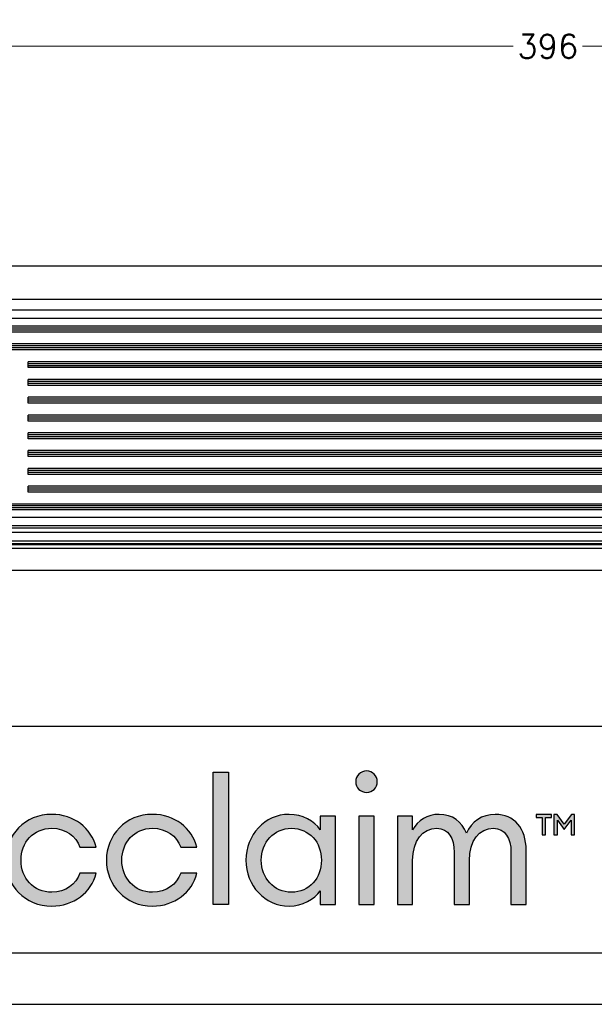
# Model space of a CAD drawing. Header units: millimetres. Extents: x 1406 to 2440, y 904 to 1635.
# Tile 2 of 29: x 1535 to 1681, y 904 to 1153. Entities that reach past the tile are written whole.
import ezdxf

# ---------------------------------------------------------------- set-up
doc = ezdxf.new("R2010")
doc.units = ezdxf.units.MM
doc.header["$LTSCALE"] = 16.335
doc.header["$PDMODE"] = 3
doc.header["$PDSIZE"] = 0.3125
doc.layers.get('0').update_dxf_attribs({"linetype": 'CONTINUOUS'})
doc.layers.get('Defpoints').update_dxf_attribs({"linetype": 'CONTINUOUS'})
for name, color, linetype in [('02___PRT_ALL_AXES', 7, 'CONTINUOUS'), ('1', 7, 'CONTINUOUS'), ('layer 1', 7, 'CONTINUOUS')]:
    doc.layers.add(name, color=color, linetype=linetype)
doc.styles.add('simplex', font='simplex.shx')
doc.dimstyles.new('YanXiu', dxfattribs={"dimtxt": 2.5, "dimasz": 2.2, "dimexe": 0.66, "dimexo": 0.66, "dimgap": 0.66, "dimtad": 0, "dimtoh": 1, "dimdec": 1, "dimdsep": 46, "dimtxsty": 'simplex', "dimcen": 0, "dimclrd": 4, "dimclre": 4, "dimclrt": 42, "dimazin": 2, "dimtfac": 1, "dimtdec": 1, "dimtofl": 0, "dimtmove": 0, "dimatfit": 3, "dimfxl": 1, "dimlwd": 5, "dimlwe": 5, "dimarcsym": 0})

# ---------------------------------------------------------------- blocks, each defined once
blk = doc.blocks.new('ZA1')
h = blk.add_hatch(color=256)
h.dxf.hatch_style = 1
edge = h.paths.add_edge_path()
edge.add_spline(control_points=[(-2196.47, 266.53), (-2196.47, 266.53), (-2194.3, 266.53), (-2194.3, 266.53), (-2194.3, 266.53), (-2194.3, 266.53), (-2185.44, 246.56), (-2185.44, 246.56), (-2185.44, 246.56), (-2185.44, 246.56), (-2188.17, 246.56), (-2188.17, 246.56), (-2188.17, 246.56), (-2188.17, 246.56), (-2190.73, 252.38), (-2190.73, 252.38), (-2190.73, 252.38), (-2190.73, 252.38), (-2200.04, 252.38), (-2200.04, 252.38), (-2200.04, 252.38), (-2200.04, 252.38), (-2202.6, 246.56), (-2202.6, 246.56), (-2202.6, 246.56), (-2202.6, 246.56), (-2205.3, 246.56), (-2205.3, 246.56), (-2205.3, 246.56), (-2205.3, 246.56), (-2196.47, 266.53), (-2196.47, 266.53)], knot_values=[0, 0, 0, 0, 0.125, 0.125, 0.125, 0.125, 0.25, 0.25, 0.25, 0.25, 0.375, 0.375, 0.375, 0.375, 0.5, 0.5, 0.5, 0.5, 0.625, 0.625, 0.625, 0.625, 0.75, 0.75, 0.75, 0.75, 0.875, 0.875, 0.875, 0.875, 1, 1, 1, 1], degree=3, periodic=0)
edge = h.paths.add_edge_path(flags=16)
edge.add_spline(control_points=[(-2195.4, 262.98), (-2195.4, 262.98), (-2191.77, 254.75), (-2191.77, 254.75), (-2191.77, 254.75), (-2199.02, 254.75), (-2199.02, 254.75), (-2199.02, 254.75), (-2199.02, 254.75), (-2199.02, 254.75), (-2199.02, 254.75)], knot_values=[0.666667, 0.666667, 0.666667, 0.666667, 1, 1, 1, 1.333333, 1.333333, 1.333333, 1.333333, 1.333333, 1.333333, 1.333333, 1.333333], degree=3, periodic=0)
edge.add_spline(control_points=[(-2199.02, 254.75), (-2199.02, 254.75), (-2195.4, 262.98), (-2195.4, 262.98), (-2195.4, 262.98), (-2195.4, 262.98), (-2195.4, 262.98), (-2195.4, 262.98)], knot_values=[0.333333, 0.333333, 0.333333, 0.333333, 0.666667, 0.666667, 0.666667, 0.666667, 0.666667, 0.666667, 0.666667, 0.666667], degree=3, periodic=0)
edge = h.paths.add_edge_path()
edge.add_spline(control_points=[(-2182.56, 253.59), (-2182.56, 253.59), (-2182.56, 253.59), (-2182.56, 253.59), (-2182.56, 253.59), (-2182.56, 256.43), (-2180.6, 258.68), (-2177.67, 258.68)], knot_values=[0.500001, 0.500001, 0.500001, 0.500001, 0.500002, 0.500002, 0.500002, 0.500002, 0.600001, 0.600001, 0.600001, 0.600001], degree=3, periodic=0)
edge.add_spline(control_points=[(-2177.67, 258.68), (-2177.67, 258.68), (-2177.67, 258.68), (-2177.67, 258.68), (-2177.67, 258.68), (-2175.48, 258.68), (-2173.79, 257.44), (-2173.17, 255.67)], knot_values=[0.400001, 0.400001, 0.400001, 0.400001, 0.400002, 0.400002, 0.400002, 0.400002, 0.500001, 0.500001, 0.500001, 0.500001], degree=3, periodic=0)
edge.add_spline(control_points=[(-2173.17, 255.67), (-2173.17, 255.67), (-2173.17, 255.67), (-2173.17, 255.67), (-2173.17, 255.67), (-2173.17, 255.67), (-2170.58, 255.67), (-2170.58, 255.67)], knot_values=[0.300001, 0.300001, 0.300001, 0.300001, 0.300002, 0.300002, 0.300002, 0.300002, 0.400001, 0.400001, 0.400001, 0.400001], degree=3, periodic=0)
edge.add_spline(control_points=[(-2170.58, 255.67), (-2170.58, 255.67), (-2170.58, 255.67), (-2170.58, 255.67), (-2170.58, 255.67), (-2171.37, 258.71), (-2174.13, 260.9), (-2177.67, 260.9)], knot_values=[0.200001, 0.200001, 0.200001, 0.200001, 0.200002, 0.200002, 0.200002, 0.200002, 0.300001, 0.300001, 0.300001, 0.300001], degree=3, periodic=0)
edge.add_spline(control_points=[(-2177.67, 260.9), (-2177.67, 260.9), (-2177.67, 260.9), (-2177.67, 260.9), (-2177.67, 260.9), (-2181.95, 260.9), (-2185.01, 257.62), (-2185.01, 253.59)], knot_values=[0.100001, 0.100001, 0.100001, 0.100001, 0.100002, 0.100002, 0.100002, 0.100002, 0.200001, 0.200001, 0.200001, 0.200001], degree=3, periodic=0)
edge.add_spline(control_points=[(-2185.01, 253.59), (-2185.01, 253.59), (-2185.01, 253.59), (-2185.01, 253.59), (-2185.01, 253.59), (-2185.01, 249.57), (-2181.95, 246.28), (-2177.67, 246.28)], knot_values=[0, 0, 0, 0, 0.000001, 0.000001, 0.000001, 0.000001, 0.100001, 0.100001, 0.100001, 0.100001], degree=3, periodic=0)
edge.add_spline(control_points=[(-2177.67, 246.28), (-2174.13, 246.28), (-2171.37, 248.47), (-2170.58, 251.51), (-2170.58, 251.51), (-2170.58, 251.51), (-2173.17, 251.51), (-2173.17, 251.51)], knot_values=[0.800001, 0.800001, 0.800001, 0.800001, 0.900001, 0.900001, 0.900001, 0.900001, 1, 1, 1, 1], degree=3, periodic=0)
edge.add_spline(control_points=[(-2173.17, 251.51), (-2173.17, 251.51), (-2173.17, 251.51), (-2173.17, 251.51), (-2173.17, 251.51), (-2173.79, 249.74), (-2175.48, 248.5), (-2177.67, 248.5)], knot_values=[0.700001, 0.700001, 0.700001, 0.700001, 0.700002, 0.700002, 0.700002, 0.700002, 0.800001, 0.800001, 0.800001, 0.800001], degree=3, periodic=0)
edge.add_spline(control_points=[(-2177.67, 248.5), (-2177.67, 248.5), (-2177.67, 248.5), (-2177.67, 248.5), (-2177.67, 248.5), (-2180.6, 248.5), (-2182.56, 250.75), (-2182.56, 253.59)], knot_values=[0.600001, 0.600001, 0.600001, 0.600001, 0.600002, 0.600002, 0.600002, 0.600002, 0.700001, 0.700001, 0.700001, 0.700001], degree=3, periodic=0)
edge = h.paths.add_edge_path()
edge.add_spline(control_points=[(-2166.5, 253.59), (-2166.5, 253.59), (-2166.5, 253.59), (-2166.5, 253.59), (-2166.5, 253.59), (-2166.5, 256.43), (-2164.53, 258.68), (-2161.61, 258.68)], knot_values=[0.500001, 0.500001, 0.500001, 0.500001, 0.500002, 0.500002, 0.500002, 0.500002, 0.600001, 0.600001, 0.600001, 0.600001], degree=3, periodic=0)
edge.add_spline(control_points=[(-2161.61, 258.68), (-2161.61, 258.68), (-2161.61, 258.68), (-2161.61, 258.68), (-2161.61, 258.68), (-2159.41, 258.68), (-2157.73, 257.44), (-2157.11, 255.67)], knot_values=[0.400001, 0.400001, 0.400001, 0.400001, 0.400002, 0.400002, 0.400002, 0.400002, 0.500001, 0.500001, 0.500001, 0.500001], degree=3, periodic=0)
edge.add_spline(control_points=[(-2157.11, 255.67), (-2157.11, 255.67), (-2157.11, 255.67), (-2157.11, 255.67), (-2157.11, 255.67), (-2157.11, 255.67), (-2154.52, 255.67), (-2154.52, 255.67)], knot_values=[0.300001, 0.300001, 0.300001, 0.300001, 0.300002, 0.300002, 0.300002, 0.300002, 0.400001, 0.400001, 0.400001, 0.400001], degree=3, periodic=0)
edge.add_spline(control_points=[(-2154.52, 255.67), (-2154.52, 255.67), (-2154.52, 255.67), (-2154.52, 255.67), (-2154.52, 255.67), (-2155.31, 258.71), (-2158.07, 260.9), (-2161.61, 260.9)], knot_values=[0.200001, 0.200001, 0.200001, 0.200001, 0.200002, 0.200002, 0.200002, 0.200002, 0.300001, 0.300001, 0.300001, 0.300001], degree=3, periodic=0)
edge.add_spline(control_points=[(-2161.61, 260.9), (-2161.61, 260.9), (-2161.61, 260.9), (-2161.61, 260.9), (-2161.61, 260.9), (-2165.88, 260.9), (-2168.95, 257.62), (-2168.95, 253.59)], knot_values=[0.100001, 0.100001, 0.100001, 0.100001, 0.100002, 0.100002, 0.100002, 0.100002, 0.200001, 0.200001, 0.200001, 0.200001], degree=3, periodic=0)
edge.add_spline(control_points=[(-2168.95, 253.59), (-2168.95, 253.59), (-2168.95, 253.59), (-2168.95, 253.59), (-2168.95, 253.59), (-2168.95, 249.57), (-2165.88, 246.28), (-2161.61, 246.28)], knot_values=[0, 0, 0, 0, 0.000001, 0.000001, 0.000001, 0.000001, 0.100001, 0.100001, 0.100001, 0.100001], degree=3, periodic=0)
edge.add_spline(control_points=[(-2161.61, 246.28), (-2158.07, 246.28), (-2155.31, 248.47), (-2154.52, 251.51), (-2154.52, 251.51), (-2154.52, 251.51), (-2157.11, 251.51), (-2157.11, 251.51)], knot_values=[0.800001, 0.800001, 0.800001, 0.800001, 0.900001, 0.900001, 0.900001, 0.900001, 1, 1, 1, 1], degree=3, periodic=0)
edge.add_spline(control_points=[(-2157.11, 251.51), (-2157.11, 251.51), (-2157.11, 251.51), (-2157.11, 251.51), (-2157.11, 251.51), (-2157.73, 249.74), (-2159.41, 248.5), (-2161.61, 248.5)], knot_values=[0.700001, 0.700001, 0.700001, 0.700001, 0.700002, 0.700002, 0.700002, 0.700002, 0.800001, 0.800001, 0.800001, 0.800001], degree=3, periodic=0)
edge.add_spline(control_points=[(-2161.61, 248.5), (-2161.61, 248.5), (-2161.61, 248.5), (-2161.61, 248.5), (-2161.61, 248.5), (-2164.53, 248.5), (-2166.5, 250.75), (-2166.5, 253.59)], knot_values=[0.600001, 0.600001, 0.600001, 0.600001, 0.600002, 0.600002, 0.600002, 0.600002, 0.700001, 0.700001, 0.700001, 0.700001], degree=3, periodic=0)
edge = h.paths.add_edge_path()
edge.add_spline(control_points=[(-2151.92, 246.56), (-2151.92, 246.56), (-2151.92, 246.56), (-2151.92, 246.56), (-2151.92, 246.56), (-2151.92, 246.56), (-2149.5, 246.56), (-2149.5, 246.56), (-2149.5, 246.56), (-2149.5, 267.65), (-2149.5, 267.65)], knot_values=[0.75, 0.75, 0.75, 0.75, 0.75, 0.75, 0.75, 0.75, 1, 1, 1, 1.25, 1.25, 1.25, 1.25], degree=3, periodic=0)
edge.add_spline(control_points=[(-2149.5, 267.65), (-2149.5, 267.65), (-2149.5, 267.65), (-2149.5, 267.65), (-2149.5, 267.65), (-2149.5, 267.65), (-2151.92, 267.65), (-2151.92, 267.65), (-2151.92, 267.65), (-2151.92, 267.65), (-2151.92, 246.56), (-2151.92, 246.56)], knot_values=[0.25, 0.25, 0.25, 0.25, 0.25, 0.25, 0.25, 0.25, 0.5, 0.5, 0.5, 0.5, 0.75, 0.75, 0.75, 0.75], degree=3, periodic=0)
edge = h.paths.add_edge_path()
edge.add_spline(control_points=[(-2139.81, 260.9), (-2143.75, 260.9), (-2146.7, 257.61), (-2146.7, 253.59), (-2146.7, 253.59), (-2146.7, 249.57), (-2143.75, 246.28), (-2139.81, 246.28)], knot_values=[0.777779, 0.777779, 0.777779, 0.777779, 0.88889, 0.88889, 0.88889, 0.88889, 1, 1, 1, 1], degree=3, periodic=0)
edge.add_spline(control_points=[(-2139.81, 246.28), (-2139.81, 246.28), (-2139.81, 246.28), (-2139.81, 246.28), (-2139.81, 246.28), (-2137.7, 246.28), (-2135.79, 247.38), (-2134.86, 248.73)], knot_values=[0.666668, 0.666668, 0.666668, 0.666668, 0.666669, 0.666669, 0.666669, 0.666669, 0.777779, 0.777779, 0.777779, 0.777779], degree=3, periodic=0)
edge.add_spline(control_points=[(-2134.86, 248.73), (-2134.86, 248.73), (-2134.86, 248.73), (-2134.86, 248.73), (-2134.86, 248.73), (-2134.86, 248.73), (-2134.86, 246.56), (-2134.86, 246.56)], knot_values=[0.555557, 0.555557, 0.555557, 0.555557, 0.555558, 0.555558, 0.555558, 0.555558, 0.666668, 0.666668, 0.666668, 0.666668], degree=3, periodic=0)
edge.add_spline(control_points=[(-2134.86, 246.56), (-2134.86, 246.56), (-2134.86, 246.56), (-2134.86, 246.56), (-2134.86, 246.56), (-2134.86, 246.56), (-2132.45, 246.56), (-2132.45, 246.56)], knot_values=[0.444446, 0.444446, 0.444446, 0.444446, 0.444447, 0.444447, 0.444447, 0.444447, 0.555557, 0.555557, 0.555557, 0.555557], degree=3, periodic=0)
edge.add_spline(control_points=[(-2132.45, 246.56), (-2132.45, 246.56), (-2132.45, 246.56), (-2132.45, 246.56), (-2132.45, 246.56), (-2132.45, 246.56), (-2132.45, 260.62), (-2132.45, 260.62)], knot_values=[0.333334, 0.333334, 0.333334, 0.333334, 0.333336, 0.333336, 0.333336, 0.333336, 0.444446, 0.444446, 0.444446, 0.444446], degree=3, periodic=0)
edge.add_spline(control_points=[(-2132.45, 260.62), (-2132.45, 260.62), (-2132.45, 260.62), (-2132.45, 260.62), (-2132.45, 260.62), (-2132.45, 260.62), (-2134.86, 260.62), (-2134.86, 260.62)], knot_values=[0.222223, 0.222223, 0.222223, 0.222223, 0.222224, 0.222224, 0.222224, 0.222224, 0.333334, 0.333334, 0.333334, 0.333334], degree=3, periodic=0)
edge.add_spline(control_points=[(-2134.86, 260.62), (-2134.86, 260.62), (-2134.86, 260.62), (-2134.86, 260.62), (-2134.86, 260.62), (-2134.86, 260.62), (-2134.86, 258.46), (-2134.86, 258.46)], knot_values=[0.111112, 0.111112, 0.111112, 0.111112, 0.111113, 0.111113, 0.111113, 0.111113, 0.222223, 0.222223, 0.222223, 0.222223], degree=3, periodic=0)
edge.add_spline(control_points=[(-2134.86, 258.46), (-2134.86, 258.46), (-2134.86, 258.46), (-2134.86, 258.46), (-2134.86, 258.46), (-2135.79, 259.81), (-2137.7, 260.9), (-2139.81, 260.9)], knot_values=[0, 0, 0, 0, 0.000001, 0.000001, 0.000001, 0.000001, 0.111112, 0.111112, 0.111112, 0.111112], degree=3, periodic=0)
edge = h.paths.add_edge_path(flags=16)
edge.add_spline(control_points=[(-2144.26, 253.59), (-2144.26, 253.59), (-2144.26, 253.59), (-2144.26, 253.59), (-2144.26, 253.59), (-2144.26, 256.43), (-2142.29, 258.68), (-2139.45, 258.68)], knot_values=[0, 0, 0, 0, 0.000002, 0.000003, 0.000003, 0.000003, 0.250003, 0.250003, 0.250003, 0.250003], degree=3, periodic=0)
edge.add_spline(control_points=[(-2139.45, 258.68), (-2136.61, 258.68), (-2134.67, 256.43), (-2134.67, 253.59), (-2134.67, 253.59), (-2134.67, 250.75), (-2136.61, 248.5), (-2139.45, 248.5)], knot_values=[0.500002, 0.500002, 0.500002, 0.500002, 0.750002, 0.750002, 0.750002, 0.750002, 1, 1, 1, 1], degree=3, periodic=0)
edge.add_spline(control_points=[(-2139.45, 248.5), (-2139.45, 248.5), (-2139.45, 248.5), (-2139.45, 248.5), (-2139.45, 248.5), (-2142.29, 248.5), (-2144.26, 250.75), (-2144.26, 253.59)], knot_values=[0.250003, 0.250003, 0.250003, 0.250003, 0.250005, 0.250005, 0.250005, 0.250005, 0.500003, 0.500003, 0.500003, 0.500003], degree=3, periodic=0)
h = blk.add_hatch(color=256)
h.dxf.hatch_style = 1
h.paths.add_polyline_path([(-2126.29, 260.62), (-2128.71, 260.62), (-2128.71, 246.56), (-2126.29, 246.56)])
edge = h.paths.add_edge_path()
edge.add_spline(control_points=[(-2127.47, 264.39), (-2126.51, 264.39), (-2125.78, 265.15), (-2125.78, 266.11), (-2125.78, 266.11), (-2125.78, 267.03), (-2126.51, 267.82), (-2127.47, 267.82)], knot_values=[0.500002, 0.500002, 0.500002, 0.500002, 0.750002, 0.750002, 0.750002, 0.750002, 1, 1, 1, 1], degree=3, periodic=0)
edge.add_spline(control_points=[(-2127.47, 267.82), (-2127.47, 267.82), (-2127.47, 267.82), (-2127.47, 267.82), (-2127.47, 267.82), (-2128.42, 267.82), (-2129.21, 267.03), (-2129.21, 266.11)], knot_values=[0.250003, 0.250003, 0.250003, 0.250003, 0.250005, 0.250005, 0.250005, 0.250005, 0.500003, 0.500003, 0.500003, 0.500003], degree=3, periodic=0)
edge.add_spline(control_points=[(-2129.21, 266.11), (-2129.21, 266.11), (-2129.21, 266.11), (-2129.21, 266.11), (-2129.21, 266.11), (-2129.21, 265.15), (-2128.42, 264.39), (-2127.47, 264.39)], knot_values=[0, 0, 0, 0, 0.000002, 0.000003, 0.000003, 0.000003, 0.250003, 0.250003, 0.250003, 0.250003], degree=3, periodic=0)
edge = h.paths.add_edge_path()
edge.add_spline(control_points=[(-2102.04, 255.2), (-2102.04, 255.2), (-2102.04, 255.2), (-2102.04, 255.2), (-2102.04, 255.2), (-2102.04, 258.63), (-2103.89, 260.9), (-2106.96, 260.9)], knot_values=[0.263158, 0.263158, 0.263158, 0.263158, 0.263159, 0.263159, 0.263159, 0.263159, 0.31579, 0.31579, 0.31579, 0.31579], degree=3, periodic=0)
edge.add_spline(control_points=[(-2106.96, 260.9), (-2106.96, 260.9), (-2106.96, 260.9), (-2106.96, 260.9), (-2106.96, 260.9), (-2109.04, 260.9), (-2110.81, 259.75), (-2111.57, 257.9)], knot_values=[0.210527, 0.210527, 0.210527, 0.210527, 0.210527, 0.210527, 0.210527, 0.210527, 0.263158, 0.263158, 0.263158, 0.263158], degree=3, periodic=0)
edge.add_spline(control_points=[(-2111.57, 257.9), (-2111.57, 257.9), (-2111.57, 257.9), (-2111.57, 257.9), (-2111.57, 257.9), (-2112.27, 259.75), (-2113.79, 260.9), (-2115.9, 260.9)], knot_values=[0.157895, 0.157895, 0.157895, 0.157895, 0.157896, 0.157896, 0.157896, 0.157896, 0.210527, 0.210527, 0.210527, 0.210527], degree=3, periodic=0)
edge.add_spline(control_points=[(-2115.9, 260.9), (-2115.9, 260.9), (-2115.9, 260.9), (-2115.9, 260.9), (-2115.9, 260.9), (-2117.78, 260.9), (-2119.33, 259.95), (-2120.15, 258.46)], knot_values=[0.105264, 0.105264, 0.105264, 0.105264, 0.105264, 0.105264, 0.105264, 0.105264, 0.157895, 0.157895, 0.157895, 0.157895], degree=3, periodic=0)
edge.add_spline(control_points=[(-2120.15, 258.46), (-2120.15, 258.46), (-2120.15, 258.46), (-2120.15, 258.46), (-2120.15, 258.46), (-2120.15, 258.46), (-2120.15, 260.62), (-2120.15, 260.62)], knot_values=[0.052632, 0.052632, 0.052632, 0.052632, 0.052633, 0.052633, 0.052633, 0.052633, 0.105264, 0.105264, 0.105264, 0.105264], degree=3, periodic=0)
edge.add_spline(control_points=[(-2120.15, 260.62), (-2120.15, 260.62), (-2120.15, 260.62), (-2120.15, 260.62), (-2120.15, 260.62), (-2120.15, 260.62), (-2120.75, 260.62), (-2121.36, 260.62)], knot_values=[0.026316, 0.026316, 0.026316, 0.026316, 0.026316, 0.026316, 0.026316, 0.026316, 0.052632, 0.052632, 0.052632, 0.052632], degree=3, periodic=0)
edge.add_spline(control_points=[(-2121.36, 260.62), (-2121.96, 260.62), (-2122.56, 260.62), (-2122.56, 260.62), (-2122.56, 260.62), (-2122.56, 246.56), (-2122.56, 246.56), (-2122.56, 246.56), (-2122.56, 246.56), (-2120.15, 246.56), (-2120.15, 246.56)], knot_values=[0.894738, 0.894738, 0.894738, 0.894738, 0.921054, 0.921054, 0.921054, 0.973685, 0.973685, 0.973685, 0.973685, 1.026316, 1.026316, 1.026316, 1.026316], degree=3, periodic=0)
edge.add_spline(control_points=[(-2120.15, 246.56), (-2120.15, 246.56), (-2120.15, 246.56), (-2120.15, 246.56), (-2120.15, 246.56), (-2120.15, 246.56), (-2120.15, 253.54), (-2120.15, 253.54)], knot_values=[0.842106, 0.842106, 0.842106, 0.842106, 0.842107, 0.842107, 0.842107, 0.842107, 0.894738, 0.894738, 0.894738, 0.894738], degree=3, periodic=0)
edge.add_spline(control_points=[(-2120.15, 253.54), (-2120.15, 253.54), (-2120.15, 253.54), (-2120.15, 253.54), (-2120.15, 253.54), (-2120.15, 256.71), (-2118.54, 258.68), (-2116.27, 258.68)], knot_values=[0.789474, 0.789474, 0.789474, 0.789474, 0.789475, 0.789475, 0.789475, 0.789475, 0.842106, 0.842106, 0.842106, 0.842106], degree=3, periodic=0)
edge.add_spline(control_points=[(-2116.27, 258.68), (-2116.27, 258.68), (-2116.27, 258.68), (-2116.27, 258.68), (-2116.27, 258.68), (-2114.44, 258.68), (-2113.51, 257.11), (-2113.51, 254.83)], knot_values=[0.736843, 0.736843, 0.736843, 0.736843, 0.736843, 0.736843, 0.736843, 0.736843, 0.789474, 0.789474, 0.789474, 0.789474], degree=3, periodic=0)
edge.add_spline(control_points=[(-2113.51, 254.83), (-2113.51, 254.83), (-2113.51, 254.83), (-2113.51, 254.83), (-2113.51, 254.83), (-2113.51, 254.83), (-2113.51, 246.56), (-2113.51, 246.56)], knot_values=[0.684211, 0.684211, 0.684211, 0.684211, 0.684212, 0.684212, 0.684212, 0.684212, 0.736843, 0.736843, 0.736843, 0.736843], degree=3, periodic=0)
edge.add_spline(control_points=[(-2113.51, 246.56), (-2113.51, 246.56), (-2113.51, 246.56), (-2113.51, 246.56), (-2113.51, 246.56), (-2113.51, 246.56), (-2111.09, 246.56), (-2111.09, 246.56)], knot_values=[0.631579, 0.631579, 0.631579, 0.631579, 0.63158, 0.63158, 0.63158, 0.63158, 0.684211, 0.684211, 0.684211, 0.684211], degree=3, periodic=0)
edge.add_spline(control_points=[(-2111.09, 246.56), (-2111.09, 246.56), (-2111.09, 246.56), (-2111.09, 246.56), (-2111.09, 246.56), (-2111.09, 246.56), (-2111.09, 253.54), (-2111.09, 253.54)], knot_values=[0.578948, 0.578948, 0.578948, 0.578948, 0.578948, 0.578948, 0.578948, 0.578948, 0.631579, 0.631579, 0.631579, 0.631579], degree=3, periodic=0)
edge.add_spline(control_points=[(-2111.09, 253.54), (-2111.09, 253.54), (-2111.09, 253.54), (-2111.09, 253.54), (-2111.09, 253.54), (-2111.09, 256.71), (-2109.52, 258.68), (-2107.24, 258.68)], knot_values=[0.526316, 0.526316, 0.526316, 0.526316, 0.526317, 0.526317, 0.526317, 0.526317, 0.578948, 0.578948, 0.578948, 0.578948], degree=3, periodic=0)
edge.add_spline(control_points=[(-2107.24, 258.68), (-2107.24, 258.68), (-2107.24, 258.68), (-2107.24, 258.68), (-2107.24, 258.68), (-2105.41, 258.68), (-2104.46, 257.11), (-2104.46, 254.83)], knot_values=[0.473685, 0.473685, 0.473685, 0.473685, 0.473685, 0.473685, 0.473685, 0.473685, 0.526316, 0.526316, 0.526316, 0.526316], degree=3, periodic=0)
edge.add_spline(control_points=[(-2104.46, 254.83), (-2104.46, 254.83), (-2104.46, 254.83), (-2104.46, 254.83), (-2104.46, 254.83), (-2104.46, 254.83), (-2104.46, 246.56), (-2104.46, 246.56)], knot_values=[0.421053, 0.421053, 0.421053, 0.421053, 0.421054, 0.421054, 0.421054, 0.421054, 0.473685, 0.473685, 0.473685, 0.473685], degree=3, periodic=0)
edge.add_spline(control_points=[(-2104.46, 246.56), (-2104.46, 246.56), (-2104.46, 246.56), (-2104.46, 246.56), (-2104.46, 246.56), (-2104.46, 246.56), (-2102.04, 246.56), (-2102.04, 246.56)], knot_values=[0.368422, 0.368422, 0.368422, 0.368422, 0.368422, 0.368422, 0.368422, 0.368422, 0.421053, 0.421053, 0.421053, 0.421053], degree=3, periodic=0)
edge.add_spline(control_points=[(-2102.04, 246.56), (-2102.04, 246.56), (-2102.04, 246.56), (-2102.04, 246.56), (-2102.04, 246.56), (-2102.04, 246.56), (-2102.04, 255.2), (-2102.04, 255.2)], knot_values=[0.31579, 0.31579, 0.31579, 0.31579, 0.315791, 0.315791, 0.315791, 0.315791, 0.368422, 0.368422, 0.368422, 0.368422], degree=3, periodic=0)
edge = h.paths.add_edge_path()
edge.add_spline(control_points=[(-2098.02, 260.39), (-2098.02, 260.39), (-2098.02, 260.9), (-2098.02, 260.9), (-2098.02, 260.9)], knot_values=[0.375, 0.375, 0.375, 0.375, 0.5, 0.5, 0.5, 0.5, 0.5], degree=3, periodic=0)
edge.add_spline(control_points=[(-2098.02, 260.9), (-2098.02, 260.9), (-2100.46, 260.9), (-2100.46, 260.9), (-2100.46, 260.9), (-2100.46, 260.9), (-2100.46, 260.9), (-2100.46, 260.9)], knot_values=[0.25, 0.25, 0.25, 0.25, 0.375, 0.375, 0.375, 0.375, 0.375, 0.375, 0.375, 0.375], degree=3, periodic=0)
edge.add_spline(control_points=[(-2100.46, 260.9), (-2100.46, 260.9), (-2100.46, 260.39), (-2100.46, 260.39), (-2100.46, 260.39), (-2100.46, 260.39), (-2100.46, 260.39), (-2100.46, 260.39)], knot_values=[0.125, 0.125, 0.125, 0.125, 0.25, 0.25, 0.25, 0.25, 0.25, 0.25, 0.25, 0.25], degree=3, periodic=0)
edge.add_spline(control_points=[(-2100.46, 260.39), (-2100.46, 260.39), (-2099.51, 260.39), (-2099.51, 260.39), (-2099.51, 260.39), (-2099.51, 257.64), (-2099.51, 257.64), (-2099.51, 257.64), (-2099.51, 257.64), (-2099.51, 257.64), (-2099.51, 257.64)], knot_values=[0.875, 0.875, 0.875, 0.875, 1, 1, 1, 1.125, 1.125, 1.125, 1.125, 1.125, 1.125, 1.125, 1.125], degree=3, periodic=0)
edge.add_spline(control_points=[(-2099.51, 257.64), (-2099.51, 257.64), (-2098.98, 257.64), (-2098.98, 257.64), (-2098.98, 257.64), (-2098.98, 257.64), (-2098.98, 257.64), (-2098.98, 257.64)], knot_values=[0.75, 0.75, 0.75, 0.75, 0.875, 0.875, 0.875, 0.875, 0.875, 0.875, 0.875, 0.875], degree=3, periodic=0)
edge.add_spline(control_points=[(-2098.98, 257.64), (-2098.98, 257.64), (-2098.98, 260.39), (-2098.98, 260.39), (-2098.98, 260.39), (-2098.98, 260.39), (-2098.02, 260.39), (-2098.02, 260.39), (-2098.02, 260.39), (-2098.02, 260.39), (-2098.02, 260.39), (-2098.02, 260.39)], knot_values=[0.5, 0.5, 0.5, 0.5, 0.625, 0.625, 0.625, 0.625, 0.75, 0.75, 0.75, 0.75, 0.75, 0.75, 0.75, 0.75], degree=3, periodic=0)
edge = h.paths.add_edge_path()
edge.add_spline(control_points=[(-2094.34, 257.64), (-2094.34, 257.64), (-2094.34, 257.64), (-2094.34, 257.64), (-2094.34, 257.64), (-2094.34, 260.9), (-2094.34, 260.9), (-2094.34, 260.9), (-2094.34, 260.9), (-2094.83, 260.9), (-2094.83, 260.9), (-2094.83, 260.9), (-2094.83, 260.9), (-2095.97, 259.36), (-2095.97, 259.36), (-2095.97, 259.36), (-2095.97, 259.36), (-2097.11, 260.9), (-2097.11, 260.9), (-2097.11, 260.9), (-2097.11, 260.9), (-2097.6, 260.9), (-2097.6, 260.9), (-2097.6, 260.9), (-2097.6, 260.9), (-2097.6, 260.9), (-2097.6, 260.9)], knot_values=[0.25, 0.25, 0.25, 0.25, 0.25, 0.25, 0.25, 0.333333, 0.333333, 0.333333, 0.333333, 0.416667, 0.416667, 0.416667, 0.416667, 0.5, 0.5, 0.5, 0.5, 0.583333, 0.583333, 0.583333, 0.583333, 0.666667, 0.666667, 0.666667, 0.666667, 0.666667, 0.666667, 0.666667, 0.666667], degree=3, periodic=0)
edge.add_spline(control_points=[(-2097.6, 260.9), (-2097.6, 260.9), (-2097.6, 257.64), (-2097.6, 257.64), (-2097.6, 257.64), (-2097.6, 257.64), (-2097.6, 257.64), (-2097.6, 257.64)], knot_values=[0.166667, 0.166667, 0.166667, 0.166667, 0.25, 0.25, 0.25, 0.25, 0.25, 0.25, 0.25, 0.25], degree=3, periodic=0)
edge.add_spline(control_points=[(-2097.6, 257.64), (-2097.6, 257.64), (-2097.06, 257.64), (-2097.06, 257.64), (-2097.06, 257.64), (-2097.06, 257.64), (-2097.06, 257.64), (-2097.06, 257.64)], knot_values=[0.083333, 0.083333, 0.083333, 0.083333, 0.166667, 0.166667, 0.166667, 0.166667, 0.166667, 0.166667, 0.166667, 0.166667], degree=3, periodic=0)
edge.add_spline(control_points=[(-2097.06, 257.64), (-2097.06, 257.64), (-2097.06, 259.98), (-2097.06, 259.98), (-2097.06, 259.98), (-2095.97, 258.5), (-2095.97, 258.5), (-2095.97, 258.5), (-2095.97, 258.5), (-2095.97, 258.5), (-2095.97, 258.5)], knot_values=[0.916667, 0.916667, 0.916667, 0.916667, 1, 1, 1, 1.083333, 1.083333, 1.083333, 1.083333, 1.083333, 1.083333, 1.083333, 1.083333], degree=3, periodic=0)
edge.add_spline(control_points=[(-2095.97, 258.5), (-2095.97, 258.5), (-2094.88, 259.98), (-2094.88, 259.98), (-2094.88, 259.98), (-2094.88, 259.98), (-2094.88, 259.98), (-2094.88, 259.98)], knot_values=[0.833333, 0.833333, 0.833333, 0.833333, 0.916667, 0.916667, 0.916667, 0.916667, 0.916667, 0.916667, 0.916667, 0.916667], degree=3, periodic=0)
edge.add_spline(control_points=[(-2094.88, 259.98), (-2094.88, 259.98), (-2094.88, 257.64), (-2094.88, 257.64), (-2094.88, 257.64), (-2094.88, 257.64), (-2094.88, 257.64), (-2094.88, 257.64)], knot_values=[0.75, 0.75, 0.75, 0.75, 0.833333, 0.833333, 0.833333, 0.833333, 0.833333, 0.833333, 0.833333, 0.833333], degree=3, periodic=0)
edge.add_spline(control_points=[(-2094.88, 257.64), (-2094.88, 257.64), (-2094.34, 257.64), (-2094.34, 257.64), (-2094.34, 257.64)], knot_values=[0.666667, 0.666667, 0.666667, 0.666667, 0.75, 0.75, 0.75, 0.75, 0.75], degree=3, periodic=0)
for p, q in [((-2128.71, 260.62), (-2128.71, 246.56)), ((-2126.29, 260.62), (-2128.71, 260.62)), ((-2126.29, 246.56), (-2126.29, 260.62)), ((-2128.71, 246.56), (-2126.29, 246.56))]:
    blk.add_line(p, q)
at = {"layer": 'layer 1'}
for points, knots in [([(-2149.5, 246.56), (-2149.5, 246.56), (-2149.5, 267.65), (-2149.5, 267.65), (-2149.5, 267.65), (-2149.5, 267.65), (-2151.92, 267.65), (-2151.92, 267.65), (-2151.92, 267.65), (-2151.92, 267.65), (-2151.92, 246.56), (-2151.92, 246.56), (-2151.92, 246.56), (-2151.92, 246.56), (-2149.5, 246.56), (-2149.5, 246.56)], [0, 0, 0, 0, 0.25, 0.25, 0.25, 0.25, 0.5, 0.5, 0.5, 0.5, 0.75, 0.75, 0.75, 0.75, 1, 1, 1, 1]), ([(-2127.47, 264.39), (-2128.42, 264.39), (-2129.21, 265.15), (-2129.21, 266.11), (-2129.21, 266.11), (-2129.21, 267.03), (-2128.42, 267.82), (-2127.47, 267.82), (-2127.47, 267.82), (-2126.51, 267.82), (-2125.78, 267.03), (-2125.78, 266.11), (-2125.78, 266.11), (-2125.78, 265.15), (-2126.51, 264.39), (-2127.47, 264.39)], [0, 0, 0, 0, 0.25, 0.25, 0.25, 0.25, 0.5, 0.5, 0.5, 0.5, 0.75, 0.75, 0.75, 0.75, 1, 1, 1, 1]), ([(-2177.67, 246.28), (-2181.95, 246.28), (-2185.01, 249.57), (-2185.01, 253.59), (-2185.01, 253.59), (-2185.01, 257.62), (-2181.95, 260.9), (-2177.67, 260.9), (-2177.67, 260.9), (-2174.13, 260.9), (-2171.37, 258.71), (-2170.58, 255.67), (-2170.58, 255.67), (-2170.58, 255.67), (-2173.17, 255.67), (-2173.17, 255.67), (-2173.17, 255.67), (-2173.79, 257.44), (-2175.48, 258.68), (-2177.67, 258.68), (-2177.67, 258.68), (-2180.6, 258.68), (-2182.56, 256.43), (-2182.56, 253.59), (-2182.56, 253.59), (-2182.56, 250.75), (-2180.6, 248.5), (-2177.67, 248.5), (-2177.67, 248.5), (-2175.48, 248.5), (-2173.79, 249.74), (-2173.17, 251.51), (-2173.17, 251.51), (-2173.17, 251.51), (-2170.58, 251.51), (-2170.58, 251.51), (-2170.58, 251.51), (-2171.37, 248.47), (-2174.13, 246.28), (-2177.67, 246.28)], [0, 0, 0, 0, 0.1, 0.1, 0.1, 0.1, 0.2, 0.2, 0.2, 0.2, 0.3, 0.3, 0.3, 0.3, 0.4, 0.4, 0.4, 0.4, 0.5, 0.5, 0.5, 0.5, 0.6, 0.6, 0.6, 0.6, 0.7, 0.7, 0.7, 0.7, 0.8, 0.8, 0.8, 0.8, 0.9, 0.9, 0.9, 0.9, 1, 1, 1, 1]), ([(-2161.61, 246.28), (-2165.88, 246.28), (-2168.95, 249.57), (-2168.95, 253.59), (-2168.95, 253.59), (-2168.95, 257.62), (-2165.88, 260.9), (-2161.61, 260.9), (-2161.61, 260.9), (-2158.07, 260.9), (-2155.31, 258.71), (-2154.52, 255.67), (-2154.52, 255.67), (-2154.52, 255.67), (-2157.11, 255.67), (-2157.11, 255.67), (-2157.11, 255.67), (-2157.73, 257.44), (-2159.41, 258.68), (-2161.61, 258.68), (-2161.61, 258.68), (-2164.53, 258.68), (-2166.5, 256.43), (-2166.5, 253.59), (-2166.5, 253.59), (-2166.5, 250.75), (-2164.53, 248.5), (-2161.61, 248.5), (-2161.61, 248.5), (-2159.41, 248.5), (-2157.73, 249.74), (-2157.11, 251.51), (-2157.11, 251.51), (-2157.11, 251.51), (-2154.52, 251.51), (-2154.52, 251.51), (-2154.52, 251.51), (-2155.31, 248.47), (-2158.07, 246.28), (-2161.61, 246.28)], [0, 0, 0, 0, 0.1, 0.1, 0.1, 0.1, 0.2, 0.2, 0.2, 0.2, 0.3, 0.3, 0.3, 0.3, 0.4, 0.4, 0.4, 0.4, 0.5, 0.5, 0.5, 0.5, 0.6, 0.6, 0.6, 0.6, 0.7, 0.7, 0.7, 0.7, 0.8, 0.8, 0.8, 0.8, 0.9, 0.9, 0.9, 0.9, 1, 1, 1, 1]), ([(-2139.81, 260.9), (-2137.7, 260.9), (-2135.79, 259.81), (-2134.86, 258.46), (-2134.86, 258.46), (-2134.86, 258.46), (-2134.86, 260.62), (-2134.86, 260.62), (-2134.86, 260.62), (-2134.86, 260.62), (-2132.45, 260.62), (-2132.45, 260.62), (-2132.45, 260.62), (-2132.45, 260.62), (-2132.45, 246.56), (-2132.45, 246.56), (-2132.45, 246.56), (-2132.45, 246.56), (-2134.86, 246.56), (-2134.86, 246.56), (-2134.86, 246.56), (-2134.86, 246.56), (-2134.86, 248.73), (-2134.86, 248.73), (-2134.86, 248.73), (-2135.79, 247.38), (-2137.7, 246.28), (-2139.81, 246.28), (-2139.81, 246.28), (-2143.75, 246.28), (-2146.7, 249.57), (-2146.7, 253.59), (-2146.7, 253.59), (-2146.7, 257.61), (-2143.75, 260.9), (-2139.81, 260.9)], [0, 0, 0, 0, 0.111111, 0.111111, 0.111111, 0.111111, 0.222222, 0.222222, 0.222222, 0.222222, 0.333333, 0.333333, 0.333333, 0.333333, 0.444444, 0.444444, 0.444444, 0.444444, 0.555556, 0.555556, 0.555556, 0.555556, 0.666667, 0.666667, 0.666667, 0.666667, 0.777778, 0.777778, 0.777778, 0.777778, 0.888889, 0.888889, 0.888889, 0.888889, 1, 1, 1, 1]), ([(-2122.56, 260.62), (-2122.56, 260.62), (-2120.15, 260.62), (-2120.15, 260.62), (-2120.15, 260.62), (-2120.15, 260.62), (-2120.15, 258.46), (-2120.15, 258.46), (-2120.15, 258.46), (-2119.33, 259.95), (-2117.78, 260.9), (-2115.9, 260.9), (-2115.9, 260.9), (-2113.79, 260.9), (-2112.27, 259.75), (-2111.57, 257.9), (-2111.57, 257.9), (-2110.81, 259.75), (-2109.04, 260.9), (-2106.96, 260.9), (-2106.96, 260.9), (-2103.89, 260.9), (-2102.04, 258.63), (-2102.04, 255.2), (-2102.04, 255.2), (-2102.04, 255.2), (-2102.04, 246.56), (-2102.04, 246.56), (-2102.04, 246.56), (-2102.04, 246.56), (-2104.46, 246.56), (-2104.46, 246.56), (-2104.46, 246.56), (-2104.46, 246.56), (-2104.46, 254.83), (-2104.46, 254.83), (-2104.46, 254.83), (-2104.46, 257.11), (-2105.41, 258.68), (-2107.24, 258.68), (-2107.24, 258.68), (-2109.52, 258.68), (-2111.09, 256.71), (-2111.09, 253.54), (-2111.09, 253.54), (-2111.09, 253.54), (-2111.09, 246.56), (-2111.09, 246.56), (-2111.09, 246.56), (-2111.09, 246.56), (-2113.51, 246.56), (-2113.51, 246.56), (-2113.51, 246.56), (-2113.51, 246.56), (-2113.51, 254.83), (-2113.51, 254.83), (-2113.51, 254.83), (-2113.51, 257.11), (-2114.44, 258.68), (-2116.27, 258.68), (-2116.27, 258.68), (-2118.54, 258.68), (-2120.15, 256.71), (-2120.15, 253.54), (-2120.15, 253.54), (-2120.15, 253.54), (-2120.15, 246.56), (-2120.15, 246.56), (-2120.15, 246.56), (-2120.15, 246.56), (-2122.56, 246.56), (-2122.56, 246.56), (-2122.56, 246.56), (-2122.56, 246.56), (-2122.56, 260.62), (-2122.56, 260.62)], [0, 0, 0, 0, 0.052632, 0.052632, 0.052632, 0.052632, 0.105263, 0.105263, 0.105263, 0.105263, 0.157895, 0.157895, 0.157895, 0.157895, 0.210526, 0.210526, 0.210526, 0.210526, 0.263158, 0.263158, 0.263158, 0.263158, 0.315789, 0.315789, 0.315789, 0.315789, 0.368421, 0.368421, 0.368421, 0.368421, 0.421053, 0.421053, 0.421053, 0.421053, 0.473684, 0.473684, 0.473684, 0.473684, 0.526316, 0.526316, 0.526316, 0.526316, 0.578947, 0.578947, 0.578947, 0.578947, 0.631579, 0.631579, 0.631579, 0.631579, 0.684211, 0.684211, 0.684211, 0.684211, 0.736842, 0.736842, 0.736842, 0.736842, 0.789474, 0.789474, 0.789474, 0.789474, 0.842105, 0.842105, 0.842105, 0.842105, 0.894737, 0.894737, 0.894737, 0.894737, 0.947368, 0.947368, 0.947368, 0.947368, 1, 1, 1, 1]), ([(-2099.51, 260.39), (-2099.51, 260.39), (-2100.46, 260.39), (-2100.46, 260.39), (-2100.46, 260.39), (-2100.46, 260.39), (-2100.46, 260.9), (-2100.46, 260.9), (-2100.46, 260.9), (-2100.46, 260.9), (-2098.02, 260.9), (-2098.02, 260.9), (-2098.02, 260.9), (-2098.02, 260.9), (-2098.02, 260.39), (-2098.02, 260.39), (-2098.02, 260.39), (-2098.02, 260.39), (-2098.98, 260.39), (-2098.98, 260.39), (-2098.98, 260.39), (-2098.98, 260.39), (-2098.98, 257.64), (-2098.98, 257.64), (-2098.98, 257.64), (-2098.98, 257.64), (-2099.51, 257.64), (-2099.51, 257.64), (-2099.51, 257.64), (-2099.51, 257.64), (-2099.51, 260.39), (-2099.51, 260.39)], [0, 0, 0, 0, 0.125, 0.125, 0.125, 0.125, 0.25, 0.25, 0.25, 0.25, 0.375, 0.375, 0.375, 0.375, 0.5, 0.5, 0.5, 0.5, 0.625, 0.625, 0.625, 0.625, 0.75, 0.75, 0.75, 0.75, 0.875, 0.875, 0.875, 0.875, 1, 1, 1, 1]), ([(-2097.06, 259.98), (-2097.06, 259.98), (-2097.06, 257.64), (-2097.06, 257.64), (-2097.06, 257.64), (-2097.06, 257.64), (-2097.6, 257.64), (-2097.6, 257.64), (-2097.6, 257.64), (-2097.6, 257.64), (-2097.6, 260.9), (-2097.6, 260.9), (-2097.6, 260.9), (-2097.6, 260.9), (-2097.11, 260.9), (-2097.11, 260.9), (-2097.11, 260.9), (-2097.11, 260.9), (-2095.97, 259.36), (-2095.97, 259.36), (-2095.97, 259.36), (-2095.97, 259.36), (-2094.83, 260.9), (-2094.83, 260.9), (-2094.83, 260.9), (-2094.83, 260.9), (-2094.34, 260.9), (-2094.34, 260.9), (-2094.34, 260.9), (-2094.34, 260.9), (-2094.34, 257.64), (-2094.34, 257.64), (-2094.34, 257.64), (-2094.34, 257.64), (-2094.88, 257.64), (-2094.88, 257.64), (-2094.88, 257.64), (-2094.88, 257.64), (-2094.88, 259.98), (-2094.88, 259.98), (-2094.88, 259.98), (-2094.88, 259.98), (-2095.97, 258.5), (-2095.97, 258.5), (-2095.97, 258.5), (-2095.97, 258.5), (-2097.06, 259.98), (-2097.06, 259.98)], [0, 0, 0, 0, 0.083333, 0.083333, 0.083333, 0.083333, 0.166667, 0.166667, 0.166667, 0.166667, 0.25, 0.25, 0.25, 0.25, 0.333333, 0.333333, 0.333333, 0.333333, 0.416667, 0.416667, 0.416667, 0.416667, 0.5, 0.5, 0.5, 0.5, 0.583333, 0.583333, 0.583333, 0.583333, 0.666667, 0.666667, 0.666667, 0.666667, 0.75, 0.75, 0.75, 0.75, 0.833333, 0.833333, 0.833333, 0.833333, 0.916667, 0.916667, 0.916667, 0.916667, 1, 1, 1, 1]), ([(-2139.45, 258.68), (-2142.29, 258.68), (-2144.26, 256.43), (-2144.26, 253.59), (-2144.26, 253.59), (-2144.26, 250.75), (-2142.29, 248.5), (-2139.45, 248.5), (-2139.45, 248.5), (-2136.61, 248.5), (-2134.67, 250.75), (-2134.67, 253.59), (-2134.67, 253.59), (-2134.67, 256.43), (-2136.61, 258.68), (-2139.45, 258.68)], [0, 0, 0, 0, 0.25, 0.25, 0.25, 0.25, 0.5, 0.5, 0.5, 0.5, 0.75, 0.75, 0.75, 0.75, 1, 1, 1, 1])]:
    blk.add_open_spline(points, degree=3, knots=knots, dxfattribs=at)
blk = doc.blocks.new('AAXXX')
at = {"layer": '1'}
for p, q in [((-2222.681, 298.221), (-2142.534, 298.221)), ((-2142.534, 293.66), (-2222.681, 293.66)), ((-2223.646, 292.634), (-2141.569, 292.634))]:
    blk.add_line(p, q, dxfattribs=at)
at = {"xscale": 0.126, "yscale": 0.126, "zscale": 0.126}
blk.add_blockref('ZA1', (-1938.344, 263.575), dxfattribs=at)
blk = doc.blocks.new('*D23')
at = {"color": 4, "lineweight": 5, "transparency": 16777216}
for p, q in [((1470.97, 1190.5), (1470.97, 1145.32)), ((1866.97, 1190.5), (1866.97, 1145.32)), ((1475.77, 1146.51), (1660.2, 1146.51)), ((1862.17, 1146.51), (1677.74, 1146.51))]:
    blk.add_line(p, q, dxfattribs=at)
at = {"color": 4, "transparency": 16777216}
for points in [[(1475.77, 1147.31), (1475.77, 1145.71), (1470.97, 1146.51)], [(1862.17, 1147.31), (1862.17, 1145.71), (1866.97, 1146.51)]]:
    blk.add_solid(points, dxfattribs=at)
at = {"layer": 'Defpoints', "color": 0, "transparency": 16777216}
for p in [(1470.97, 1191.7), (1866.97, 1191.7), (1470.97, 1146.51)]:
    blk.add_point(p, dxfattribs=at)
at = {"color": 42, "transparency": 16777216, "insert": (1668.97, 1146.51), "char_height": 6, "attachment_point": 5, "style": 'simplex'}
blk.add_mtext('396', dxfattribs=at)

msp = doc.modelspace()

# ---------------------------------------------------------------- linework, layer by layer
at = {"color": 7, "linetype": 'Continuous'}
for p, q in [((1493.97, 1079.81), (1843.97, 1079.81)), ((1493.97, 1077.69), (1843.97, 1077.69)), ((1843.97, 1075.7), (1493.97, 1075.7)), ((1843.97, 1075.2), (1493.97, 1075.2)), ((1843.97, 1074.7), (1493.97, 1074.7)), ((1843.97, 1074.2), (1493.97, 1074.2)), ((1843.97, 1071.2), (1493.97, 1071.2)), ((1843.97, 1070.7), (1493.97, 1070.7)), ((1843.97, 1070.2), (1493.97, 1070.2)), ((1843.97, 1069.7), (1493.97, 1069.7)), ((1537.47, 1065.2), (1537.47, 1066.7)), ((1843.97, 1066.7), (1537.47, 1066.7)), ((1843.97, 1066.2), (1537.47, 1066.2)), ((1843.97, 1065.7), (1537.47, 1065.7)), ((1843.97, 1065.2), (1537.47, 1065.2)), ((1537.47, 1060.7), (1537.47, 1062.2)), ((1843.97, 1062.2), (1537.47, 1062.2)), ((1843.97, 1061.7), (1537.47, 1061.7)), ((1843.97, 1061.2), (1537.47, 1061.2)), ((1843.97, 1060.7), (1537.47, 1060.7)), ((1537.47, 1056.2), (1537.47, 1057.7)), ((1843.97, 1057.7), (1537.47, 1057.7)), ((1843.97, 1057.2), (1537.47, 1057.2)), ((1843.97, 1056.7), (1537.47, 1056.7)), ((1843.97, 1056.2), (1537.47, 1056.2)), ((1537.47, 1051.7), (1537.47, 1053.2)), ((1843.97, 1053.2), (1537.47, 1053.2)), ((1843.97, 1052.7), (1537.47, 1052.7)), ((1843.97, 1052.2), (1537.47, 1052.2)), ((1843.97, 1051.7), (1537.47, 1051.7)), ((1537.47, 1047.2), (1537.47, 1048.7)), ((1843.97, 1048.7), (1537.47, 1048.7)), ((1843.97, 1048.2), (1537.47, 1048.2)), ((1843.97, 1047.7), (1537.47, 1047.7)), ((1843.97, 1047.2), (1537.47, 1047.2)), ((1537.47, 1042.7), (1537.47, 1044.2)), ((1843.97, 1044.2), (1537.47, 1044.2)), ((1843.97, 1043.7), (1537.47, 1043.7)), ((1843.97, 1043.2), (1537.47, 1043.2)), ((1843.97, 1042.7), (1537.47, 1042.7)), ((1537.47, 1038.2), (1537.47, 1039.7)), ((1843.97, 1039.7), (1537.47, 1039.7)), ((1843.97, 1039.2), (1537.47, 1039.2)), ((1843.97, 1038.7), (1537.47, 1038.7)), ((1843.97, 1038.2), (1537.47, 1038.2)), ((1537.47, 1033.7), (1537.47, 1035.2)), ((1843.97, 1035.2), (1537.47, 1035.2)), ((1843.97, 1034.7), (1537.47, 1034.7)), ((1843.97, 1034.2), (1537.47, 1034.2)), ((1843.97, 1033.7), (1537.47, 1033.7)), ((1843.97, 1030.7), (1493.97, 1030.7)), ((1843.97, 1030.2), (1493.97, 1030.2)), ((1843.97, 1029.7), (1493.97, 1029.7)), ((1843.97, 1029.2), (1493.97, 1029.2)), ((1843.97, 1027.31), (1493.97, 1027.31)), ((1843.97, 1025.19), (1493.97, 1025.19)), ((1493.97, 1024.63), (1843.97, 1024.63)), ((1493.97, 1023.59), (1843.97, 1023.59)), ((1843.97, 1021.31), (1493.97, 1021.31)), ((1843.97, 1020.38), (1493.97, 1020.38)), ((1843.97, 1019.48), (1493.97, 1019.48)), ((1838.97, 1020.65), (1498.97, 1020.65))]:
    msp.add_line(p, q, dxfattribs=at)
at = {"layer": '02___PRT_ALL_AXES', "color": 7, "linetype": 'Continuous'}
for p, q in [((1493.97, 1091), (1843.97, 1091)), ((1843.97, 1082.46), (1493.97, 1082.46)), ((1493.97, 1014), (1843.97, 1014))]:
    msp.add_line(p, q, dxfattribs=at)

# ---------------------------------------------------------------- block references
at = {"xscale": 12.6, "yscale": 12.6, "zscale": 12.6}
msp.add_blockref('AAXXX', (29423.81, -2783.08), dxfattribs=at)

# ---------------------------------------------------------------- dimensions: what is measured, and where the dimension line sits
dim = msp.add_linear_dim(base=(1470.97, 1146.51), p1=(1866.97, 1191.7), p2=(1470.97, 1191.7), dimstyle='YanXiu', override={"dimtxt": 6, "dimasz": 4.8, "dimexe": 1.1994, "dimexo": 1.1994, "dimgap": 1.1994})
dim.commit()
dim.dimension.update_dxf_attribs({"geometry": '*D23', "text_midpoint": (1668.97, 1146.51)})

doc.saveas('drawing.dxf')
